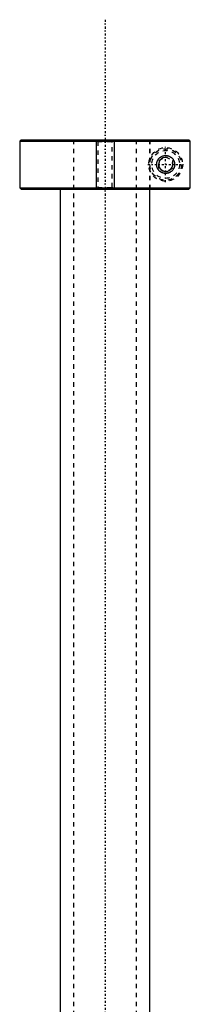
# Model space of a CAD drawing. Extents: x -168 to 702, y -1 to 861.
# Tile 9 of 9: x 631 to 669, y 641 to 861. Entities that reach past the tile are written whole.
import ezdxf

# ---------------------------------------------------------------- set-up
doc = ezdxf.new("R2010")
doc.units = 0
doc.linetypes.add('CENTER', pattern=[1.5, 0.45, -0.5, 0.05, -0.5])
doc.linetypes.add('DASHED', pattern=[2, 1, -1])
for name, color, linetype in [('AM_0', 7, 'CONTINUOUS'), ('AM_10', 7, 'CONTINUOUS'), ('AM_3', 7, 'DASHED'), ('AM_7', 7, 'CENTER')]:
    doc.layers.add(name, color=color, linetype=linetype)

msp = doc.modelspace()

# ---------------------------------------------------------------- linework, layer by layer
at = {"layer": 'AM_0', "color": 7, "linetype": 'CONTINUOUS'}
for p, q in [((631.3, 834), (631, 833.7)), ((631, 833.7), (631, 823.3)), ((631, 833.7), (668.99, 833.7)), ((631.3, 834), (668.68, 834)), ((668.99, 833.7), (668.68, 834)), ((668.99, 823.3), (668.99, 833.7)), ((631, 823.3), (631.3, 823)), ((631, 823.3), (668.99, 823.3)), ((631.3, 823), (668.68, 823)), ((640, 823), (640, 589)), ((660, 589), (660, 823)), ((668.68, 823), (668.99, 823.3))]:
    msp.add_line(p, q, dxfattribs=at)
msp.add_polyline3d([(661.5, 828.5, 0), (661.5, 828.51, 0), (661.5, 828.53, 0), (661.5, 828.56, 0), (661.5, 828.57, 0), (661.5, 828.58, 0), (661.5, 828.6, 0), (661.5, 828.63, 0), (661.51, 828.65, 0), (661.51, 828.67, 0), (661.51, 828.7, 0), (661.51, 828.71, 0), (661.51, 828.72, 0), (661.51, 828.74, 0), (661.52, 828.77, 0), (661.52, 828.79, 0), (661.52, 828.81, 0), (661.53, 828.84, 0), (661.53, 828.85, 0), (661.53, 828.86, 0), (661.54, 828.88, 0), (661.54, 828.91, 0), (661.54, 828.92, 0), (661.55, 828.93, 0), (661.55, 828.95, 0), (661.56, 828.97, 0), (661.56, 828.99, 0), (661.56, 829, 0), (661.57, 829.02, 0), (661.58, 829.04, 0), (661.58, 829.07, 0), (661.59, 829.09, 0), (661.6, 829.11, 0), (661.6, 829.12, 0), (661.6, 829.13, 0), (661.61, 829.15, 0), (661.62, 829.18, 0), (661.63, 829.2, 0), (661.63, 829.22, 0), (661.64, 829.24, 0), (661.65, 829.25, 0), (661.65, 829.26, 0), (661.66, 829.28, 0), (661.67, 829.31, 0), (661.68, 829.33, 0), (661.69, 829.35, 0), (661.7, 829.37, 0), (661.7, 829.38, 0), (661.71, 829.39, 0), (661.72, 829.41, 0), (661.73, 829.43, 0), (661.74, 829.45, 0), (661.75, 829.47, 0), (661.76, 829.49, 0), (661.77, 829.5, 0), (661.77, 829.51, 0), (661.78, 829.53, 0), (661.8, 829.55, 0), (661.81, 829.57, 0), (661.82, 829.58, 0), (661.83, 829.6, 0), (661.84, 829.61, 0), (661.84, 829.62, 0), (661.86, 829.64, 0), (661.87, 829.66, 0), (661.87, 829.67, 0), (661.91, 829.72, 0), (661.99, 829.81, 0), (662.07, 829.9, 0), (662.16, 829.99, 0), (662.25, 830.06, 0), (662.35, 830.13, 0), (662.39, 830.17, 0), (662.44, 830.2, 0), (662.54, 830.26, 0), (662.65, 830.31, 0), (662.7, 830.33, 0), (662.75, 830.35, 0), (662.85, 830.39, 0), (662.96, 830.43, 0), (663.01, 830.44, 0), (663.06, 830.45, 0), (663.17, 830.47, 0), (663.27, 830.49, 0), (663.37, 830.5, 0), (663.47, 830.5, 0), (663.57, 830.5, 0), (663.62, 830.5, 0), (663.67, 830.49, 0), (663.76, 830.48, 0), (663.86, 830.47, 0), (663.96, 830.45, 0), (664.06, 830.42, 0), (664.15, 830.39, 0), (664.2, 830.37, 0), (664.25, 830.35, 0), (664.34, 830.31, 0), (664.44, 830.27, 0), (664.52, 830.22, 0), (664.61, 830.16, 0), (664.7, 830.1, 0), (664.74, 830.07, 0), (664.78, 830.04, 0), (664.86, 829.97, 0), (664.93, 829.9, 0), (665, 829.82, 0), (665.07, 829.74, 0), (665.14, 829.65, 0), (665.17, 829.6, 0), (665.2, 829.55, 0), (665.26, 829.45, 0), (665.29, 829.38, 0), (665.3, 829.37, 0), (665.31, 829.35, 0), (665.32, 829.34, 0), (665.32, 829.33, 0), (665.33, 829.31, 0), (665.34, 829.29, 0), (665.35, 829.27, 0), (665.35, 829.25, 0), (665.36, 829.23, 0), (665.37, 829.22, 0), (665.37, 829.21, 0), (665.38, 829.19, 0), (665.38, 829.17, 0), (665.39, 829.15, 0), (665.4, 829.13, 0), (665.41, 829.11, 0), (665.41, 829.1, 0), (665.41, 829.09, 0), (665.42, 829.07, 0), (665.42, 829.05, 0), (665.43, 829.02, 0), (665.44, 829, 0), (665.44, 828.98, 0), (665.44, 828.97, 0), (665.45, 828.96, 0), (665.45, 828.94, 0), (665.46, 828.92, 0), (665.46, 828.91, 0), (665.46, 828.89, 0), (665.46, 828.87, 0), (665.47, 828.85, 0), (665.47, 828.84, 0), (665.47, 828.83, 0), (665.48, 828.81, 0), (665.48, 828.78, 0), (665.48, 828.76, 0), (665.49, 828.74, 0), (665.49, 828.72, 0), (665.49, 828.71, 0), (665.49, 828.69, 0), (665.49, 828.67, 0), (665.49, 828.65, 0), (665.5, 828.63, 0), (665.5, 828.6, 0), (665.5, 828.58, 0), (665.5, 828.57, 0), (665.5, 828.56, 0), (665.5, 828.53, 0), (665.5, 828.51, 0), (665.5, 828.5, 0), (665.5, 828.49, 0), (665.5, 828.47, 0), (665.5, 828.44, 0), (665.5, 828.43, 0), (665.5, 828.42, 0), (665.5, 828.4, 0), (665.5, 828.37, 0), (665.49, 828.35, 0), (665.49, 828.33, 0), (665.49, 828.31, 0), (665.49, 828.29, 0), (665.49, 828.28, 0), (665.49, 828.26, 0), (665.48, 828.24, 0), (665.48, 828.22, 0), (665.48, 828.19, 0), (665.47, 828.17, 0), (665.47, 828.16, 0), (665.47, 828.15, 0), (665.46, 828.13, 0), (665.46, 828.11, 0), (665.46, 828.09, 0), (665.46, 828.08, 0), (665.45, 828.06, 0), (665.45, 828.04, 0), (665.44, 828.03, 0), (665.44, 828.02, 0), (665.44, 828, 0), (665.43, 827.98, 0), (665.42, 827.95, 0), (665.42, 827.93, 0), (665.41, 827.91, 0), (665.41, 827.9, 0), (665.41, 827.89, 0), (665.4, 827.87, 0), (665.39, 827.85, 0), (665.38, 827.83, 0), (665.38, 827.81, 0), (665.37, 827.79, 0), (665.37, 827.78, 0), (665.36, 827.77, 0), (665.35, 827.75, 0), (665.35, 827.73, 0), (665.34, 827.71, 0), (665.33, 827.69, 0), (665.32, 827.67, 0), (665.32, 827.66, 0), (665.31, 827.65, 0), (665.3, 827.63, 0), (665.29, 827.62, 0), (665.26, 827.55, 0), (665.2, 827.45, 0), (665.17, 827.4, 0), (665.14, 827.35, 0), (665.07, 827.26, 0), (665, 827.18, 0), (664.93, 827.1, 0), (664.86, 827.03, 0), (664.78, 826.96, 0), (664.74, 826.93, 0), (664.7, 826.9, 0), (664.61, 826.84, 0), (664.52, 826.78, 0), (664.44, 826.73, 0), (664.34, 826.69, 0), (664.25, 826.65, 0), (664.2, 826.63, 0), (664.15, 826.61, 0), (664.06, 826.58, 0), (663.96, 826.55, 0), (663.86, 826.53, 0), (663.76, 826.52, 0), (663.67, 826.51, 0), (663.62, 826.5, 0), (663.57, 826.5, 0), (663.47, 826.5, 0), (663.37, 826.5, 0), (663.27, 826.51, 0), (663.17, 826.53, 0), (663.06, 826.55, 0), (663.01, 826.56, 0), (662.96, 826.57, 0), (662.85, 826.61, 0), (662.75, 826.65, 0), (662.7, 826.67, 0), (662.65, 826.69, 0), (662.54, 826.74, 0), (662.44, 826.8, 0), (662.39, 826.83, 0), (662.35, 826.87, 0), (662.25, 826.94, 0), (662.16, 827.01, 0), (662.07, 827.1, 0), (661.99, 827.19, 0), (661.91, 827.28, 0), (661.87, 827.33, 0), (661.87, 827.34, 0), (661.86, 827.36, 0), (661.84, 827.38, 0), (661.84, 827.39, 0), (661.83, 827.4, 0), (661.82, 827.42, 0), (661.81, 827.43, 0), (661.8, 827.45, 0), (661.78, 827.47, 0), (661.77, 827.49, 0), (661.77, 827.5, 0), (661.76, 827.51, 0), (661.75, 827.53, 0), (661.74, 827.55, 0), (661.73, 827.57, 0), (661.72, 827.59, 0), (661.71, 827.61, 0), (661.7, 827.62, 0), (661.7, 827.63, 0), (661.69, 827.65, 0), (661.68, 827.67, 0), (661.67, 827.69, 0), (661.66, 827.72, 0), (661.65, 827.74, 0), (661.65, 827.75, 0), (661.64, 827.76, 0), (661.63, 827.78, 0), (661.63, 827.8, 0), (661.62, 827.82, 0), (661.61, 827.85, 0), (661.6, 827.87, 0), (661.6, 827.88, 0), (661.6, 827.89, 0), (661.59, 827.91, 0), (661.58, 827.93, 0), (661.58, 827.96, 0), (661.57, 827.98, 0), (661.56, 828, 0), (661.56, 828.01, 0), (661.56, 828.03, 0), (661.55, 828.05, 0), (661.55, 828.07, 0), (661.54, 828.08, 0), (661.54, 828.09, 0), (661.54, 828.12, 0), (661.53, 828.14, 0), (661.53, 828.15, 0), (661.53, 828.16, 0), (661.52, 828.19, 0), (661.52, 828.21, 0), (661.52, 828.23, 0), (661.51, 828.26, 0), (661.51, 828.28, 0), (661.51, 828.29, 0), (661.51, 828.3, 0), (661.51, 828.33, 0), (661.51, 828.35, 0), (661.5, 828.37, 0), (661.5, 828.4, 0), (661.5, 828.42, 0), (661.5, 828.43, 0), (661.5, 828.44, 0), (661.5, 828.47, 0), (661.5, 828.49, 0), (661.5, 828.5, 0)], dxfattribs=at)
at = {"layer": 'AM_10', "color": 7, "linetype": 'CONTINUOUS'}
for p, q in [((648, 834), (648, 823)), ((652, 834), (652, 823))]:
    msp.add_line(p, q, dxfattribs=at)
msp.add_arc((663.5, 828.5), 1.57, 75, 15, dxfattribs=at)
at = {"layer": 'AM_3', "color": 6, "linetype": 'DASHED'}
for p, q in [((643, 834), (643, 299)), ((648, 834), (648.38, 833.62)), ((648.38, 833.62), (648.38, 823.38)), ((648.38, 833.62), (651.62, 833.62)), ((651.62, 833.62), (652, 834)), ((651.62, 823.38), (651.62, 833.62)), ((657, 299), (657, 834)), ((659.97, 834), (659.97, 823)), ((660, 823), (660, 834)), ((662, 829.37), (663.5, 830.23)), ((662, 827.63), (662, 829.37)), ((663.5, 830.23), (665, 829.37)), ((665, 829.37), (665, 827.63)), ((663.5, 826.77), (662, 827.63)), ((665, 827.63), (663.5, 826.77)), ((648.38, 823.38), (648, 823)), ((648.38, 823.38), (651.62, 823.38)), ((652, 823), (651.62, 823.38))]:
    msp.add_line(p, q, dxfattribs=at)
for radius in [3.75, 3.5, 3.1, 2]:
    msp.add_circle((663.5, 828.5), radius, dxfattribs=at)
at = {"layer": 'AM_7', "color": 4, "linetype": 'CENTER'}
for p, q in [((650, 860.75), (650, 272.25)), ((663.5, 824.56), (663.5, 832.44)), ((659.56, 828.5), (667.44, 828.5))]:
    msp.add_line(p, q, dxfattribs=at)

doc.saveas('drawing.dxf')
